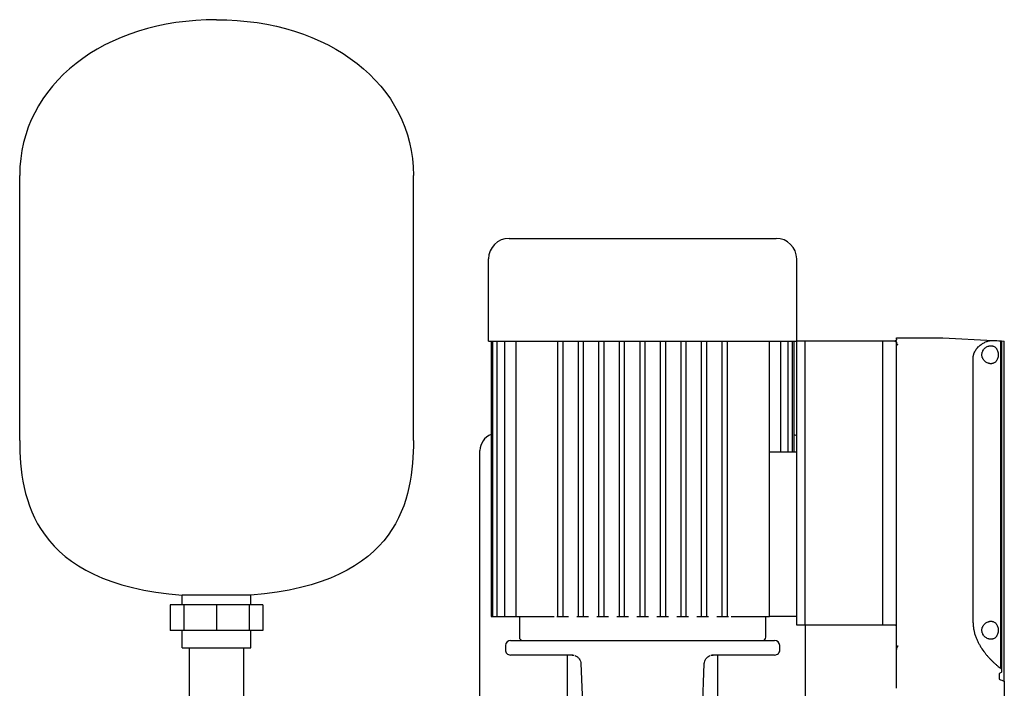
# Model space of a CAD drawing. Header units: millimetres. Extents: x 16 to 1365, y 18 to 764.
# Tile 2 of 8: x 16 to 591, y 373 to 764. Entities that reach past the tile are written whole.
import ezdxf

# ---------------------------------------------------------------- set-up
doc = ezdxf.new("R2010")
doc.units = ezdxf.units.MM

msp = doc.modelspace()

# ---------------------------------------------------------------- linework, layer by layer
at = {"color": 7, "linetype": 'Continuous', "lineweight": 25}
for p, q in [((15.99, 517.94), (15.99, 672.94)), ((245.99, 517.94), (245.99, 672.94)), ((301.88, 636.14), (457.88, 636.14)), ((289.88, 576.14), (289.88, 624.14)), ((469.88, 576.14), (469.88, 624.14)), ((289.88, 576.14), (469.88, 576.14)), ((291.38, 576.14), (291.38, 415.14)), ((292.21, 576.14), (292.21, 415.14)), ((294.75, 576.14), (294.75, 415.14)), ((299.17, 576.14), (299.17, 415.14)), ((305.82, 576.14), (305.82, 415.14)), ((330.38, 415.14), (330.38, 576.14)), ((333.38, 415.14), (333.38, 576.14)), ((342.38, 415.14), (342.38, 576.14)), ((345.38, 415.14), (345.38, 576.14)), ((354.38, 415.14), (354.38, 576.14)), ((357.38, 415.14), (357.38, 576.14)), ((366.38, 415.14), (366.38, 576.14)), ((369.38, 415.14), (369.38, 576.14)), ((378.38, 415.14), (378.38, 576.14)), ((381.38, 415.14), (381.38, 576.14)), ((390.38, 415.14), (390.38, 576.14)), ((393.38, 415.14), (393.38, 576.14)), ((402.38, 415.14), (402.38, 576.14)), ((405.38, 415.14), (405.38, 576.14)), ((414.38, 415.14), (414.38, 576.14)), ((417.38, 415.14), (417.38, 576.14)), ((426.38, 415.14), (426.38, 576.14)), ((429.38, 415.14), (429.38, 576.14)), ((453.94, 503.14), (453.94, 576.14)), ((460.58, 511.14), (460.58, 576.14)), ((465, 511.14), (465, 576.14)), ((467.54, 511.14), (467.54, 576.14)), ((468.38, 511.14), (468.38, 576.14)), ((474.88, 576.14), (469.88, 576.14)), ((469.88, 410.14), (469.88, 576.14)), ((474.88, 410.14), (474.88, 576.14)), ((520.18, 576.14), (474.88, 576.14)), ((520.18, 410.14), (520.18, 576.14)), ((528.18, 576.14), (520.18, 576.14)), ((528.18, 577.97), (555.25, 578.02)), ((528.18, 577.14), (528.18, 577.97)), ((528.18, 576.03), (528.18, 576.14)), ((528.18, 575.03), (528.18, 575.29)), ((555.3, 578.02), (584.66, 576.48)), ((588.95, 576.25), (588.95, 384.88)), ((588.95, 576.25), (589.63, 576.22)), ((589.63, 576.22), (589.63, 384.14)), ((589.63, 576.22), (591.18, 576.14)), ((591.18, 377.36), (591.18, 576.14)), ((528.18, 395.9), (528.18, 575.03)), ((572.98, 411.39), (572.98, 566.14)), ((284.88, 262.14), (284.88, 512.14)), ((469.88, 511.14), (453.94, 511.14)), ((453.94, 415.14), (453.94, 503.14)), ((150.99, 427.65), (110.99, 427.65)), ((110.99, 421.94), (110.99, 427.65)), ((150.99, 421.94), (150.99, 427.65)), ((103.93, 421.94), (103.93, 406.94)), ((111.86, 421.94), (103.93, 421.94)), ((111.86, 421.94), (111.86, 406.94)), ((130.99, 421.94), (111.86, 421.94)), ((130.99, 421.94), (130.99, 406.94)), ((150.13, 421.94), (130.99, 421.94)), ((150.13, 421.94), (150.13, 406.94)), ((158.05, 421.94), (150.13, 421.94)), ((158.05, 421.94), (158.05, 406.94)), ((291.38, 415.14), (292.21, 415.14)), ((292.21, 415.14), (293.71, 415.14)), ((293.71, 415.14), (294.75, 415.14)), ((294.75, 415.14), (296.25, 415.14)), ((296.25, 415.14), (299.17, 415.14)), ((299.17, 415.14), (300.67, 415.14)), ((300.67, 415.14), (305.82, 415.14)), ((305.82, 415.14), (307.32, 415.14)), ((307.32, 415.14), (326.74, 415.14)), ((307.88, 415.14), (307.88, 403.14)), ((326.74, 415.14), (328.17, 415.14)), ((329.77, 415.14), (330.38, 415.14)), ((330.38, 415.14), (331.88, 415.14)), ((331.88, 415.14), (333.38, 415.14)), ((333.38, 415.14), (336.58, 415.14)), ((341.44, 415.14), (342.38, 415.14)), ((342.38, 415.14), (343.88, 415.14)), ((343.88, 415.14), (345.38, 415.14)), ((345.38, 415.14), (348.25, 415.14)), ((353.12, 415.14), (354.38, 415.14)), ((354.38, 415.14), (355.88, 415.14)), ((355.88, 415.14), (357.38, 415.14)), ((357.38, 415.14), (359.93, 415.14)), ((364.79, 415.14), (366.38, 415.14)), ((366.38, 415.14), (367.88, 415.14)), ((367.88, 415.14), (369.38, 415.14)), ((369.38, 415.14), (371.61, 415.14)), ((376.47, 415.14), (378.38, 415.14)), ((378.38, 415.14), (379.88, 415.14)), ((379.88, 415.14), (381.38, 415.14)), ((381.38, 415.14), (383.28, 415.14)), ((388.15, 415.14), (390.38, 415.14)), ((390.38, 415.14), (391.88, 415.14)), ((391.88, 415.14), (393.38, 415.14)), ((393.38, 415.14), (394.96, 415.14)), ((399.82, 415.14), (402.38, 415.14)), ((402.38, 415.14), (403.88, 415.14)), ((403.88, 415.14), (405.38, 415.14)), ((405.38, 415.14), (406.63, 415.14)), ((411.5, 415.14), (414.38, 415.14)), ((414.38, 415.14), (415.88, 415.14)), ((415.88, 415.14), (417.38, 415.14)), ((417.38, 415.14), (418.31, 415.14)), ((423.17, 415.14), (426.38, 415.14)), ((426.38, 415.14), (427.88, 415.14)), ((427.88, 415.14), (429.38, 415.14)), ((429.38, 415.14), (429.98, 415.14)), ((431.58, 415.14), (433.01, 415.14)), ((433.01, 415.14), (452.44, 415.14)), ((451.88, 403.14), (451.88, 415.14)), ((452.44, 415.14), (453.94, 415.14)), ((453.94, 415.14), (453.94, 415.14)), ((469.88, 415.14), (453.94, 415.14)), ((474.88, 410.14), (469.88, 410.14)), ((520.18, 410.14), (474.88, 410.14)), ((474.88, 410.14), (474.88, 262.14)), ((527.18, 410.14), (520.18, 410.14)), ((111.86, 406.94), (103.93, 406.94)), ((110.99, 396.94), (110.99, 406.94)), ((130.99, 406.94), (111.86, 406.94)), ((150.13, 406.94), (130.99, 406.94)), ((158.05, 406.94), (150.13, 406.94)), ((150.99, 396.94), (150.99, 406.94)), ((110.99, 396.94), (150.99, 396.94)), ((114.99, 396.94), (114.99, 361.35)), ((146.99, 361.17), (146.99, 396.94)), ((299.8, 398.22), (299.73, 395.72)), ((302.8, 401.14), (379.88, 401.14)), ((379.88, 401.14), (456.95, 401.14)), ((460.02, 395.72), (459.95, 398.22)), ((339.12, 392.64), (302.73, 392.64)), ((335.88, 392.64), (335.88, 309.9)), ((339.12, 392.64), (339.46, 392.64)), ((420.63, 392.64), (420.29, 392.64)), ((420.29, 392.64), (420.63, 392.64)), ((457.02, 392.64), (420.63, 392.64)), ((420.63, 392.64), (421.05, 392.64)), ((423.88, 309.9), (423.88, 392.64)), ((528.18, 384.97), (528.18, 395.9)), ((343.82, 387.65), (346.34, 325.63)), ((413.4, 325.62), (415.93, 387.65)), ((528.18, 373.22), (528.18, 384.97)), ((588.17, 381.72), (588.17, 378.48)), ((589.63, 384.14), (589.63, 382.65)), ((591.18, 377.36), (591.18, 368.14))]:
    msp.add_line(p, q, dxfattribs=at)
at = {"color": 7, "linetype": 'Continuous', "lineweight": 25, "flags": 128}
for points in [[(527.18, 576.02), (527.74, 576.03), (528.18, 576.03)], [(469.88, 520.8), (468.7, 521.38), (468.38, 521.5)]]:
    msp.add_lwpolyline(points, dxfattribs=at)
at = {"color": 7, "linetype": 'Continuous', "lineweight": 25}
for centre, radius, start, end in [((301.88, 624.14), 12, 90, 180), ((457.88, 624.14), 12, 0, 90), ((555.25, 577.02), 1, 87, 90.1), ((294.88, 512.14), 10, 110.48732, 180), ((309.88, 403.14), 2, 180, 270), ((449.88, 403.14), 2, 270, 0), ((302.8, 398.14), 3, 90, 178.5), ((456.95, 398.14), 3, 1.5, 90), ((302.73, 395.64), 3, 178.5, 270), ((457.02, 395.64), 3, 270, 1.5)]:
    msp.add_arc(centre, radius, start, end, dxfattribs=at)
for points in [[(130.99, 763.94), (65.48, 763.94), (15.99, 726.08), (15.99, 672.94)], [(130.99, 763.94), (196.5, 763.94), (245.99, 726.08), (245.99, 672.94)], [(584.66, 576.48), (586.17, 576.4), (587.61, 576.32), (588.95, 576.25)], [(15.99, 517.94), (15.99, 484.39), (23.78, 434.21), (110.99, 427.65)], [(245.99, 517.94), (245.99, 484.39), (238.2, 434.21), (150.99, 427.65)], [(587.21, 386.32), (587.8, 385.83), (588.38, 385.35), (588.95, 384.88)], [(589.63, 382.65), (589.15, 382.34), (588.66, 382.03), (588.17, 381.72)], [(588.95, 384.88), (589.17, 384.63), (589.4, 384.38), (589.63, 384.14)], [(588.17, 378.48), (589.17, 378.09), (590.17, 377.72), (591.18, 377.36)]]:
    msp.add_open_spline(points, degree=3, dxfattribs=at)
for points, knots in [([(528.18, 577.14), (528.17, 577.11), (528.17, 577.05), (528.16, 576.95), (528.14, 576.86), (528.11, 576.77), (528.07, 576.68), (528, 576.57), (527.9, 576.44), (527.76, 576.32), (527.62, 576.24), (527.5, 576.19), (527.39, 576.16), (527.28, 576.14), (527.21, 576.14), (527.18, 576.14)], [0, 0, 0, 0, 0.09473, 0.184561, 0.269643, 0.350152, 0.426298, 0.498326, 0.631992, 0.748617, 0.814174, 0.874219, 0.917797, 0.959226, 1, 1, 1, 1]), ([(527.18, 576.02), (527.21, 576.02), (527.26, 576.02), (527.35, 576.02), (527.44, 576), (527.52, 575.99), (527.64, 575.95), (527.78, 575.89), (527.93, 575.8), (528.04, 575.69), (528.12, 575.56), (528.17, 575.43), (528.17, 575.34), (528.18, 575.29)], [0, 0, 0, 0, 0.049939, 0.099382, 0.148872, 0.198948, 0.250132, 0.372681, 0.500013, 0.622659, 0.750115, 0.873467, 1, 1, 1, 1]), ([(572.98, 566.14), (572.98, 566.22), (572.98, 566.39), (573, 566.64), (573.02, 566.9), (573.05, 567.15), (573.09, 567.41), (573.13, 567.66), (573.19, 567.92), (573.25, 568.17), (573.32, 568.42), (573.5, 568.98), (573.86, 569.83), (574.46, 570.87), (575.17, 571.83), (575.93, 572.66), (576.75, 573.43), (577.88, 574.32), (579.07, 575.05), (580.25, 575.62), (581.18, 575.97), (582.07, 576.23), (582.81, 576.38), (583.39, 576.45), (583.83, 576.48), (584.25, 576.49), (584.52, 576.48), (584.66, 576.48)], [0, 0, 0, 0, 0.012117, 0.024284, 0.036513, 0.048818, 0.06121, 0.073701, 0.086304, 0.099031, 0.111892, 0.124898, 0.184763, 0.250107, 0.309389, 0.375028, 0.433855, 0.500081, 0.624465, 0.68709, 0.749847, 0.81764, 0.875036, 0.908188, 0.940062, 0.970664, 1, 1, 1, 1]), ([(528.18, 575.03), (528.18, 575), (528.18, 574.94), (528.19, 574.85), (528.22, 574.74), (528.27, 574.62), (528.33, 574.53), (528.36, 574.49)], [0, 0, 0, 0, 0.1659579, 0.3319586, 0.4989522, 0.7522326, 1, 1, 1, 1]), ([(528.36, 574.49), (528.38, 574.47), (528.41, 574.42), (528.46, 574.35), (528.52, 574.27), (528.59, 574.18), (528.66, 574.09), (528.75, 573.98), (528.84, 573.86), (528.94, 573.75), (529, 573.68), (529.02, 573.65)], [0, 0, 0, 0, 0.083697, 0.175739, 0.276081, 0.384605, 0.501121, 0.611645, 0.750604, 0.914626, 1, 1, 1, 1]), ([(583.34, 562.89), (583.27, 562.89), (583.13, 562.89), (582.92, 562.91), (582.71, 562.93), (582.5, 562.97), (582.28, 563.01), (582.07, 563.07), (581.86, 563.13), (581.44, 563.28), (580.82, 563.57), (580.01, 564.14), (579.28, 564.86), (578.75, 565.63), (578.42, 566.33), (578.23, 566.9), (578.11, 567.5), (578.07, 568.13), (578.11, 568.76), (578.23, 569.36), (578.42, 569.94), (578.74, 570.63), (579.27, 571.4), (580, 572.13), (580.81, 572.7), (581.51, 573.03), (582.07, 573.21), (582.5, 573.31), (582.92, 573.38), (583.2, 573.38), (583.34, 573.39)], [0, 0, 0, 0, 0.01566, 0.031275, 0.046861, 0.062436, 0.078014, 0.093612, 0.109246, 0.124933, 0.188102, 0.249091, 0.314044, 0.374185, 0.406197, 0.436946, 0.468546, 0.499591, 0.530715, 0.562422, 0.593186, 0.625225, 0.685338, 0.750281, 0.811567, 0.875072, 0.90639, 0.937564, 0.968724, 1, 1, 1, 1]), ([(583.34, 573.39), (583.41, 573.39), (583.54, 573.38), (583.74, 573.37), (583.94, 573.35), (584.14, 573.31), (584.33, 573.27), (584.52, 573.22), (584.7, 573.15), (585.08, 573.01), (585.62, 572.71), (586.17, 572.23), (586.56, 571.76), (586.92, 571.22), (587.3, 570.43), (587.59, 569.33), (587.69, 568.14), (587.59, 566.95), (587.3, 565.84), (586.92, 565.06), (586.56, 564.52), (586.17, 564.05), (585.62, 563.56), (585.02, 563.23), (584.51, 563.05), (584.13, 562.96), (583.74, 562.9), (583.47, 562.89), (583.34, 562.89)], [0, 0, 0, 0, 0.016024, 0.031896, 0.047633, 0.063252, 0.078771, 0.094205, 0.109575, 0.124897, 0.18867, 0.249769, 0.281384, 0.312251, 0.37479, 0.437377, 0.499809, 0.562264, 0.624905, 0.687643, 0.718675, 0.750472, 0.811615, 0.875443, 0.906051, 0.93692, 0.968191, 1, 1, 1, 1]), ([(528.18, 409.14), (528.18, 409.26), (528.15, 409.38), (528.06, 409.63), (527.98, 409.75), (527.79, 409.94), (527.67, 410.02), (527.42, 410.12), (527.29, 410.14), (527.18, 410.14)], [0, 0, 0, 0, 0.25, 0.25, 0.5, 0.5, 0.75, 0.75, 1, 1, 1, 1]), ([(572.98, 411.39), (572.98, 411.25), (572.98, 410.98), (573, 410.56), (573.02, 410.14), (573.04, 409.72), (573.08, 409.3), (573.12, 408.89), (573.18, 408.47), (573.24, 408.05), (573.31, 407.63), (573.48, 406.68), (573.84, 405.19), (574.47, 403.25), (575.25, 401.38), (576.12, 399.61), (577.08, 397.91), (578.44, 395.77), (579.9, 393.79), (581.41, 391.98), (582.56, 390.7), (583.72, 389.48), (584.69, 388.53), (585.47, 387.81), (586.05, 387.29), (586.63, 386.79), (587.02, 386.48), (587.21, 386.32)], [0, 0, 0, 0, 0.0124, 0.024807, 0.037228, 0.04967, 0.062141, 0.074647, 0.087196, 0.099794, 0.112449, 0.125167, 0.186834, 0.250667, 0.311763, 0.375337, 0.436902, 0.500684, 0.624947, 0.68665, 0.749369, 0.811801, 0.874688, 0.906033, 0.937357, 0.968674, 1, 1, 1, 1]), ([(583.34, 401.89), (583.27, 401.89), (583.13, 401.89), (582.92, 401.91), (582.71, 401.93), (582.5, 401.97), (582.28, 402.01), (582.07, 402.07), (581.86, 402.13), (581.44, 402.28), (580.82, 402.57), (580.01, 403.14), (579.28, 403.86), (578.75, 404.63), (578.42, 405.33), (578.23, 405.9), (578.11, 406.5), (578.07, 407.13), (578.11, 407.76), (578.23, 408.36), (578.42, 408.94), (578.74, 409.63), (579.27, 410.4), (580, 411.13), (580.81, 411.7), (581.51, 412.03), (582.07, 412.21), (582.5, 412.31), (582.92, 412.38), (583.2, 412.38), (583.34, 412.39)], [0, 0, 0, 0, 0.01566, 0.031275, 0.046861, 0.062436, 0.078014, 0.093612, 0.109246, 0.124933, 0.188102, 0.249091, 0.314044, 0.374185, 0.406197, 0.436946, 0.468546, 0.499591, 0.530715, 0.562422, 0.593186, 0.625225, 0.685338, 0.750281, 0.811567, 0.875072, 0.90639, 0.937564, 0.968724, 1, 1, 1, 1]), ([(583.34, 412.39), (583.41, 412.39), (583.54, 412.38), (583.74, 412.37), (583.94, 412.35), (584.14, 412.31), (584.33, 412.27), (584.52, 412.22), (584.7, 412.15), (585.08, 412.01), (585.62, 411.71), (586.17, 411.23), (586.56, 410.76), (586.92, 410.22), (587.3, 409.43), (587.59, 408.33), (587.69, 407.14), (587.59, 405.95), (587.3, 404.84), (586.92, 404.06), (586.56, 403.52), (586.17, 403.05), (585.62, 402.56), (585.02, 402.23), (584.51, 402.05), (584.13, 401.96), (583.74, 401.9), (583.47, 401.89), (583.34, 401.89)], [0, 0, 0, 0, 0.016024, 0.031896, 0.047633, 0.063252, 0.078771, 0.094205, 0.109575, 0.124897, 0.18867, 0.249769, 0.281384, 0.312251, 0.37479, 0.437377, 0.499809, 0.562264, 0.624905, 0.687643, 0.718675, 0.750472, 0.811615, 0.875443, 0.906051, 0.93692, 0.968191, 1, 1, 1, 1]), ([(528.58, 397.44), (528.56, 397.4), (528.51, 397.33), (528.45, 397.21), (528.4, 397.09), (528.35, 396.96), (528.31, 396.83), (528.26, 396.65), (528.21, 396.42), (528.18, 396.16), (528.18, 395.98), (528.18, 395.9)], [0, 0, 0, 0, 0.074646, 0.152435, 0.233655, 0.318558, 0.407366, 0.500274, 0.665526, 0.831819, 1, 1, 1, 1]), ([(529.02, 398.07), (528.99, 398.03), (528.94, 397.96), (528.87, 397.85), (528.78, 397.73), (528.68, 397.59), (528.61, 397.49), (528.58, 397.44)], [0, 0, 0, 0, 0.165675, 0.332392, 0.499984, 0.754209, 1, 1, 1, 1]), ([(338.69, 392.64), (338.7, 392.64), (338.71, 392.64), (338.93, 392.64), (339.12, 392.64)], [0, 0, 0, 0, 0.108438, 1, 1, 1, 1]), ([(339.46, 392.64), (339.49, 392.63), (339.65, 392.62), (339.85, 392.58), (339.95, 392.56)], [0, 0, 0, 0, 0.496817, 1, 1, 1, 1]), ([(340.46, 392.3), (340.93, 392.08), (341.87, 391.62), (342.94, 390.46), (343.64, 389.1), (343.76, 388.12), (343.82, 387.65)], [0, 0, 0, 0, 0.2549471, 0.5139243, 0.7654809, 1, 1, 1, 1]), ([(415.93, 387.65), (415.99, 388.08), (416.1, 389.07), (416.8, 390.44), (417.86, 391.61), (418.81, 392.07), (419.28, 392.3)], [0, 0, 0, 0, 0.234135, 0.485604, 0.744743, 1, 1, 1, 1]), ([(419.8, 392.56), (419.9, 392.58), (420.1, 392.62), (420.26, 392.63), (420.29, 392.64)], [0, 0, 0, 0, 0.503084, 1, 1, 1, 1])]:
    msp.add_open_spline(points, degree=3, knots=knots, dxfattribs=at)

doc.saveas('drawing.dxf')
